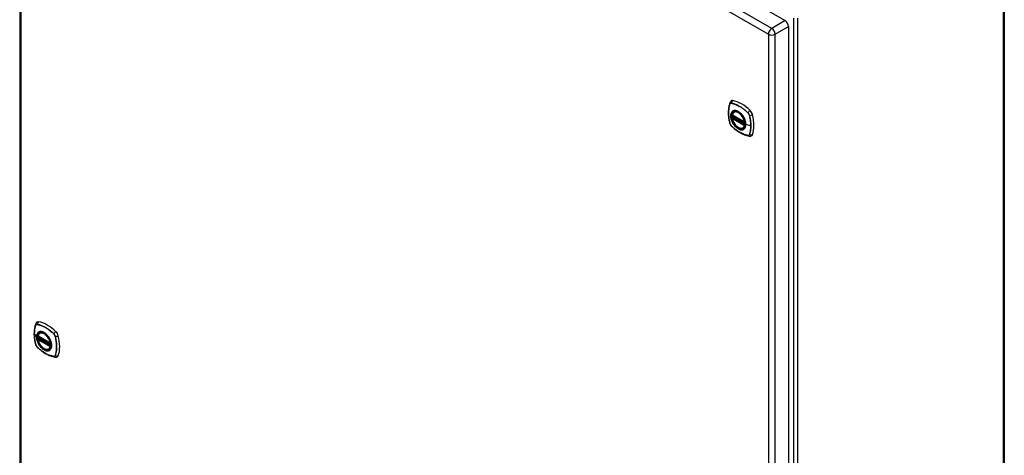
# Model space of a CAD drawing. Header units: inches. Extents: x 202 to 235.3, y 60.5 to 129.5.
# Tile 4 of 7: x 202 to 235.2, y 95 to 109.6. Entities that reach past the tile are written whole.
import ezdxf

# ---------------------------------------------------------------- set-up
doc = ezdxf.new("R2010")
doc.units = ezdxf.units.IN
doc.header["$MEASUREMENT"] = 0
doc.layers.add('Visible Edges(ANSI)', color=7, linetype='Continuous', lineweight=25)
doc.layers.add('Visible Tangent Edges(ANSI)', color=7, linetype='Continuous', lineweight=25)

msp = doc.modelspace()

# ---------------------------------------------------------------- linework, layer by layer
at = {"layer": 'Visible Edges(ANSI)'}
for p, q in [((202.656, 124.131), (227.827, 109.599)), ((202.044, 123.739), (202.044, 75.173)), ((235.21, 113.72), (235.21, 64.892)), ((227.94, 109.402), (227.94, 60.836)), ((226.103, 106.526), (226.113, 106.532)), ((226.046, 106.422), (226.46, 106.183)), ((226.046, 106.327), (226.06, 106.335)), ((226.066, 106.347), (226.065, 106.349)), ((226.071, 106.361), (226.112, 106.384)), ((226.416, 105.984), (226.426, 105.99)), ((202.662, 98.979), (203.076, 98.74)), ((202.662, 98.884), (202.676, 98.892)), ((202.682, 98.903), (202.681, 98.906)), ((202.687, 98.918), (202.728, 98.941)), ((202.719, 99.083), (202.729, 99.089)), ((203.032, 98.541), (203.042, 98.547))]:
    msp.add_line(p, q, dxfattribs=at)
at = {"layer": 'Visible Edges(ANSI)', "flags": 128}
for points in [[(225.966, 106.831), (225.954, 106.795), (225.943, 106.757), (225.935, 106.718), (225.928, 106.678), (225.922, 106.638), (225.918, 106.596), (225.916, 106.554), (225.915, 106.512), (225.916, 106.468), (225.918, 106.424), (225.922, 106.38), (225.927, 106.335), (225.934, 106.29), (225.942, 106.244), (225.952, 106.198), (225.963, 106.152)], [(226.009, 106.894), (226.001, 106.887), (225.994, 106.879), (225.982, 106.864), (225.973, 106.847), (225.966, 106.831)], [(226.041, 106.435), (226.045, 106.45), (226.05, 106.464), (226.056, 106.477), (226.064, 106.489), (226.072, 106.5), (226.081, 106.51), (226.091, 106.519), (226.103, 106.526)], [(225.963, 106.152), (225.967, 106.137), (225.972, 106.123), (225.978, 106.11), (225.985, 106.097), (225.993, 106.085), (226.001, 106.073), (226.011, 106.061), (226.021, 106.05)], [(226.416, 105.984), (226.404, 105.978), (226.392, 105.974), (226.379, 105.971), (226.366, 105.969), (226.352, 105.968), (226.338, 105.969), (226.324, 105.971), (226.31, 105.975), (226.295, 105.979), (226.281, 105.985), (226.266, 105.992), (226.251, 106), (226.237, 106.009), (226.222, 106.02), (226.208, 106.031), (226.194, 106.043), (226.18, 106.056), (226.166, 106.07), (226.153, 106.084), (226.141, 106.1), (226.128, 106.116), (226.117, 106.132), (226.106, 106.15), (226.096, 106.167), (226.086, 106.185), (226.077, 106.203), (226.069, 106.222), (226.061, 106.24), (226.055, 106.259), (226.049, 106.278), (226.044, 106.296), (226.04, 106.315)], [(226.06, 106.335), (226.063, 106.337), (226.065, 106.34), (226.066, 106.344), (226.066, 106.347)], [(226.355, 106.446), (226.374, 106.424), (226.392, 106.4), (226.408, 106.376), (226.424, 106.35), (226.438, 106.324), (226.451, 106.298), (226.463, 106.27), (226.473, 106.243)], [(226.021, 106.05), (226.056, 106.018), (226.091, 105.986), (226.126, 105.956), (226.162, 105.928), (226.198, 105.901), (226.235, 105.876), (226.272, 105.852), (226.309, 105.829), (226.347, 105.809), (226.384, 105.79), (226.422, 105.772), (226.46, 105.757), (226.498, 105.743), (226.536, 105.731), (226.573, 105.721), (226.611, 105.713)], [(226.611, 105.713), (226.629, 105.711), (226.647, 105.711), (226.667, 105.714), (226.677, 105.716), (226.687, 105.719)], [(202.582, 99.388), (202.57, 99.351), (202.559, 99.314), (202.551, 99.275), (202.544, 99.235), (202.538, 99.195), (202.534, 99.153), (202.532, 99.111), (202.531, 99.068), (202.532, 99.025), (202.534, 98.981), (202.538, 98.937), (202.543, 98.892), (202.55, 98.846), (202.558, 98.801), (202.568, 98.755), (202.579, 98.709)], [(202.625, 99.451), (202.617, 99.444), (202.61, 99.436), (202.598, 99.42), (202.589, 99.404), (202.582, 99.388)], [(203.032, 98.541), (203.02, 98.535), (203.008, 98.531), (202.995, 98.528), (202.982, 98.526), (202.968, 98.525), (202.954, 98.526), (202.94, 98.528), (202.926, 98.532), (202.911, 98.536), (202.897, 98.542), (202.882, 98.549), (202.867, 98.557), (202.853, 98.566), (202.838, 98.576), (202.824, 98.588), (202.81, 98.6), (202.796, 98.613), (202.782, 98.627), (202.769, 98.641), (202.757, 98.657), (202.744, 98.673), (202.733, 98.689), (202.722, 98.706), (202.711, 98.724), (202.702, 98.742), (202.693, 98.76), (202.685, 98.779), (202.677, 98.797), (202.671, 98.816), (202.665, 98.834), (202.66, 98.853), (202.656, 98.871)], [(202.657, 98.992), (202.661, 99.007), (202.666, 99.021), (202.672, 99.034), (202.68, 99.046), (202.688, 99.057), (202.697, 99.067), (202.707, 99.076), (202.719, 99.083)], [(202.676, 98.892), (202.679, 98.894), (202.681, 98.897), (202.682, 98.9), (202.682, 98.903)], [(202.971, 99.003), (202.99, 98.981), (203.008, 98.957), (203.024, 98.933), (203.04, 98.907), (203.054, 98.881), (203.067, 98.854), (203.079, 98.827), (203.089, 98.8)], [(202.579, 98.709), (202.583, 98.694), (202.588, 98.68), (202.594, 98.667), (202.601, 98.654), (202.609, 98.641), (202.617, 98.629), (202.627, 98.618), (202.637, 98.607)], [(202.637, 98.607), (202.672, 98.574), (202.707, 98.543), (202.742, 98.513), (202.778, 98.485), (202.814, 98.458), (202.851, 98.432), (202.888, 98.408), (202.925, 98.386), (202.963, 98.365), (203, 98.346), (203.038, 98.329), (203.076, 98.314), (203.114, 98.3), (203.152, 98.288), (203.189, 98.278), (203.227, 98.27)], [(203.227, 98.27), (203.245, 98.268), (203.263, 98.268), (203.283, 98.271), (203.293, 98.273), (203.303, 98.276)]]:
    msp.add_lwpolyline(points, dxfattribs=at)
at = {"layer": 'Visible Edges(ANSI)'}
for centre, start, end in [((226.052, 106.433), 166.5554, 240), ((226.052, 106.317), 120, 190.611), ((226.077, 106.351), 120, 187.8283), ((226.466, 106.194), 240, 282.6344), ((202.668, 98.99), 166.5554, 240), ((202.668, 98.874), 120, 190.611), ((202.693, 98.907), 120, 187.8283), ((203.082, 98.751), 240, 282.6344)]:
    msp.add_arc(centre, 0.0118, start, end, dxfattribs=at)
for centre, major_axis, start_param, end_param in [((227.827, 109.468), (0.08, -0.139), 0.785398, 2.356194), ((226.106, 106.746), (-0.089, 0.153), 5.825423, 6.381985), ((226.357, 105.749), (-0.64, 1.108), 5.170151, 5.825423), ((226.252, 106.251), (0.157, -0.273), 2.363977, 7.060801), ((226.608, 106.456), (0.089, -0.153), 1.113034, 2.028558), ((225.87, 106.593), (-0.64, 1.108), 3.599355, 4.254627), ((226.608, 105.877), (0.089, -0.153), 6.184386, 6.740947), ((202.722, 99.303), (-0.089, 0.153), 5.825423, 6.381985), ((202.973, 98.306), (-0.64, 1.108), 5.170151, 5.825423), ((202.868, 98.808), (0.157, -0.273), 2.363977, 7.060801), ((203.224, 99.013), (0.089, -0.153), 1.113034, 2.028558), ((202.486, 99.15), (-0.64, 1.108), 3.599355, 4.254627), ((203.224, 98.434), (0.089, -0.153), 6.184386, 6.740947)]:
    msp.add_ellipse(centre, major_axis=major_axis, ratio=0.57735, start_param=start_param, end_param=end_param, dxfattribs=at)
for centre, major_axis in [((226.248, 106.249), (-0.16, 0.277)), ((202.864, 98.806), (0.16, -0.277))]:
    msp.add_ellipse(centre, major_axis=major_axis, ratio=0.57735, dxfattribs=at)
at = {"layer": 'Visible Tangent Edges(ANSI)'}
for p, q in [((227.375, 109.338), (202.205, 123.87)), ((202.091, 123.673), (227.261, 109.141)), ((202.091, 75.107), (202.091, 123.673)), ((235.181, 64.851), (235.181, 113.68)), ((227.827, 109.599), (227.375, 109.338)), ((228.109, 109.678), (228.109, 60.85)), ((228.249, 60.85), (228.249, 109.678)), ((227.261, 109.141), (227.261, 60.575)), ((227.489, 109.141), (227.94, 109.402)), ((227.489, 60.575), (227.489, 109.141)), ((226.018, 106.816), (226.018, 106.816)), ((225.966, 106.786), (225.966, 106.787)), ((226.572, 106.496), (226.573, 106.496)), ((225.966, 106.146), (225.966, 106.146)), ((226.458, 106.189), (226.044, 106.428)), ((226.044, 106.312), (226.458, 106.073)), ((226.052, 106.326), (226.063, 106.333)), ((226.466, 106.087), (226.052, 106.326)), ((226.063, 106.333), (226.473, 106.096)), ((226.475, 106.113), (226.072, 106.346)), ((226.077, 106.36), (226.115, 106.382)), ((226.474, 106.131), (226.077, 106.36)), ((226.624, 106.406), (226.625, 106.406)), ((226.018, 106.056), (226.018, 106.056)), ((226.473, 106.091), (226.466, 106.087)), ((226.671, 106.059), (226.5, 106.103)), ((226.573, 105.736), (226.572, 105.736)), ((226.625, 105.766), (226.624, 105.766)), ((202.582, 99.343), (202.582, 99.343)), ((202.634, 99.373), (202.634, 99.373)), ((202.536, 99.05), (202.611, 98.951)), ((203.074, 98.746), (202.66, 98.985)), ((202.66, 98.869), (203.074, 98.63)), ((202.668, 98.883), (202.679, 98.89)), ((203.082, 98.644), (202.668, 98.883)), ((202.679, 98.89), (203.089, 98.653)), ((203.091, 98.67), (202.688, 98.903)), ((202.693, 98.917), (202.731, 98.939)), ((203.09, 98.688), (202.693, 98.917)), ((203.188, 99.053), (203.189, 99.053)), ((203.24, 98.963), (203.24, 98.963)), ((202.582, 98.703), (202.582, 98.703)), ((202.634, 98.613), (202.634, 98.613)), ((203.089, 98.648), (203.082, 98.644)), ((203.189, 98.293), (203.188, 98.293)), ((203.24, 98.323), (203.24, 98.322))]:
    msp.add_line(p, q, dxfattribs=at)
at = {"layer": 'Visible Tangent Edges(ANSI)', "flags": 128}
for points in [[(226.018, 106.819), (226.015, 106.819), (226.012, 106.82), (226.009, 106.82), (226.006, 106.82), (226.003, 106.82), (226.001, 106.819), (225.998, 106.819), (225.995, 106.818), (225.993, 106.818), (225.99, 106.817), (225.988, 106.816), (225.985, 106.814), (225.983, 106.813), (225.981, 106.811), (225.979, 106.81), (225.977, 106.808), (225.975, 106.806), (225.973, 106.804), (225.972, 106.802), (225.97, 106.799), (225.969, 106.797), (225.968, 106.794), (225.966, 106.791), (225.965, 106.788)], [(225.966, 106.787), (225.967, 106.789), (225.968, 106.792), (225.97, 106.795), (225.971, 106.797), (225.973, 106.799), (225.974, 106.802), (225.976, 106.804), (225.978, 106.805), (225.98, 106.807), (225.982, 106.809), (225.984, 106.81), (225.986, 106.812), (225.988, 106.813), (225.991, 106.814), (225.993, 106.815), (225.996, 106.816), (225.998, 106.816), (226.001, 106.817), (226.003, 106.817), (226.006, 106.817), (226.009, 106.817), (226.012, 106.817), (226.015, 106.817), (226.018, 106.816)], [(226.574, 106.498), (226.551, 106.519), (226.529, 106.54), (226.506, 106.56), (226.483, 106.579), (226.46, 106.598), (226.436, 106.617), (226.413, 106.634), (226.389, 106.651), (226.366, 106.667), (226.342, 106.683), (226.319, 106.697), (226.295, 106.711), (226.272, 106.724), (226.248, 106.737), (226.225, 106.749), (226.201, 106.76), (226.178, 106.77), (226.155, 106.779), (226.131, 106.788), (226.108, 106.796), (226.086, 106.803), (226.063, 106.809), (226.04, 106.814), (226.018, 106.819)], [(226.018, 106.816), (226.04, 106.812), (226.063, 106.807), (226.086, 106.801), (226.108, 106.794), (226.131, 106.786), (226.154, 106.777), (226.178, 106.768), (226.201, 106.758), (226.224, 106.747), (226.248, 106.735), (226.271, 106.723), (226.295, 106.71), (226.318, 106.696), (226.342, 106.681), (226.365, 106.666), (226.389, 106.65), (226.412, 106.633), (226.436, 106.615), (226.459, 106.597), (226.482, 106.578), (226.505, 106.558), (226.528, 106.538), (226.55, 106.518), (226.572, 106.496)], [(225.965, 106.788), (225.958, 106.767), (225.951, 106.744), (225.945, 106.721), (225.94, 106.698), (225.935, 106.674), (225.931, 106.649), (225.927, 106.624), (225.925, 106.599), (225.922, 106.573), (225.921, 106.547), (225.92, 106.52), (225.919, 106.493), (225.92, 106.466), (225.921, 106.438), (225.922, 106.41), (225.925, 106.382), (225.927, 106.353), (225.931, 106.324), (225.935, 106.295), (225.94, 106.266), (225.945, 106.236), (225.951, 106.206), (225.958, 106.176), (225.965, 106.146)], [(225.966, 106.146), (225.959, 106.176), (225.952, 106.206), (225.946, 106.236), (225.941, 106.265), (225.936, 106.294), (225.932, 106.324), (225.928, 106.352), (225.925, 106.381), (225.923, 106.409), (225.921, 106.437), (225.92, 106.465), (225.92, 106.492), (225.92, 106.519), (225.921, 106.546), (225.923, 106.572), (225.925, 106.598), (225.928, 106.623), (225.931, 106.648), (225.936, 106.673), (225.94, 106.696), (225.946, 106.72), (225.952, 106.743), (225.959, 106.765), (225.966, 106.786)], [(226.053, 106.546), (226.044, 106.538), (226.036, 106.529), (226.028, 106.519), (226.021, 106.509), (226.015, 106.497), (226.01, 106.484), (226.005, 106.471), (226.002, 106.457), (225.999, 106.442), (225.997, 106.427), (225.996, 106.411), (225.995, 106.394), (225.996, 106.377), (225.997, 106.36), (225.999, 106.342), (226.002, 106.324), (226.006, 106.305), (226.01, 106.287), (226.015, 106.268), (226.022, 106.249), (226.028, 106.23), (226.036, 106.212), (226.044, 106.193), (226.053, 106.175)], [(226.497, 106.105), (226.491, 106.047), (226.474, 105.998), (226.447, 105.961), (226.41, 105.937), (226.366, 105.927), (226.317, 105.933), (226.264, 105.952), (226.211, 105.986), (226.159, 106.031), (226.111, 106.087), (226.07, 106.149), (226.037, 106.217), (226.014, 106.286), (226.001, 106.353), (226, 106.416), (226.01, 106.47), (226.031, 106.515), (226.062, 106.547), (226.101, 106.566), (226.147, 106.57), (226.198, 106.559), (226.252, 106.534), (226.305, 106.496), (226.355, 106.446)], [(226.086, 106.566), (226.085, 106.565), (226.083, 106.564), (226.082, 106.564), (226.08, 106.563), (226.079, 106.562), (226.077, 106.562), (226.076, 106.561), (226.074, 106.56), (226.073, 106.56), (226.072, 106.559), (226.07, 106.558), (226.069, 106.557), (226.067, 106.556), (226.066, 106.556), (226.065, 106.555), (226.063, 106.554), (226.062, 106.553), (226.061, 106.552), (226.059, 106.551), (226.058, 106.55), (226.057, 106.549), (226.056, 106.548), (226.054, 106.547), (226.053, 106.546)], [(226.408, 106.38), (226.397, 106.397), (226.385, 106.413), (226.372, 106.429), (226.36, 106.444), (226.346, 106.459), (226.333, 106.473), (226.319, 106.486), (226.305, 106.499), (226.291, 106.51), (226.277, 106.521), (226.262, 106.531), (226.247, 106.54), (226.233, 106.548), (226.218, 106.555), (226.204, 106.561), (226.19, 106.565), (226.175, 106.569), (226.162, 106.572), (226.148, 106.574), (226.135, 106.574), (226.122, 106.574), (226.11, 106.572), (226.098, 106.569), (226.086, 106.566)], [(226.573, 106.496), (226.576, 106.493), (226.579, 106.49), (226.581, 106.487), (226.584, 106.484), (226.587, 106.48), (226.59, 106.477), (226.592, 106.473), (226.595, 106.47), (226.597, 106.466), (226.6, 106.462), (226.602, 106.459), (226.604, 106.455), (226.607, 106.451), (226.609, 106.447), (226.611, 106.443), (226.613, 106.439), (226.615, 106.435), (226.616, 106.431), (226.618, 106.427), (226.619, 106.423), (226.621, 106.419), (226.622, 106.415), (226.623, 106.411), (226.624, 106.406)], [(226.627, 106.407), (226.625, 106.411), (226.624, 106.415), (226.623, 106.419), (226.622, 106.423), (226.62, 106.427), (226.618, 106.431), (226.617, 106.436), (226.615, 106.44), (226.613, 106.444), (226.611, 106.448), (226.609, 106.452), (226.606, 106.456), (226.604, 106.46), (226.602, 106.464), (226.599, 106.467), (226.597, 106.471), (226.594, 106.475), (226.591, 106.478), (226.589, 106.482), (226.586, 106.485), (226.583, 106.488), (226.58, 106.492), (226.577, 106.495), (226.574, 106.498)], [(225.965, 106.146), (225.966, 106.142), (225.968, 106.138), (225.969, 106.134), (225.97, 106.13), (225.972, 106.126), (225.973, 106.122), (225.975, 106.117), (225.977, 106.113), (225.979, 106.109), (225.981, 106.105), (225.983, 106.101), (225.985, 106.097), (225.988, 106.093), (225.99, 106.089), (225.993, 106.086), (225.995, 106.082), (225.998, 106.078), (226.001, 106.075), (226.003, 106.071), (226.006, 106.068), (226.009, 106.065), (226.012, 106.061), (226.015, 106.058), (226.018, 106.055)], [(226.018, 106.056), (226.015, 106.059), (226.012, 106.062), (226.009, 106.065), (226.006, 106.069), (226.003, 106.072), (226.001, 106.075), (225.998, 106.079), (225.996, 106.083), (225.993, 106.086), (225.991, 106.09), (225.988, 106.094), (225.986, 106.098), (225.984, 106.101), (225.982, 106.105), (225.98, 106.109), (225.978, 106.113), (225.976, 106.117), (225.974, 106.121), (225.973, 106.125), (225.971, 106.13), (225.97, 106.134), (225.968, 106.138), (225.967, 106.142), (225.966, 106.146)], [(226.053, 106.175), (226.054, 106.172), (226.056, 106.17), (226.057, 106.167), (226.058, 106.165), (226.059, 106.162), (226.061, 106.16), (226.062, 106.158), (226.063, 106.155), (226.065, 106.153), (226.066, 106.15), (226.067, 106.148), (226.069, 106.145), (226.07, 106.143), (226.072, 106.141), (226.073, 106.138), (226.074, 106.136), (226.076, 106.133), (226.077, 106.131), (226.079, 106.129), (226.08, 106.126), (226.082, 106.124), (226.083, 106.122), (226.085, 106.119), (226.086, 106.117)], [(226.06, 106.335), (226.06, 106.335), (226.06, 106.335), (226.06, 106.335), (226.06, 106.335), (226.06, 106.335), (226.06, 106.335), (226.06, 106.335), (226.06, 106.335), (226.06, 106.335), (226.06, 106.335), (226.06, 106.335), (226.06, 106.335), (226.06, 106.335), (226.06, 106.335), (226.06, 106.335), (226.06, 106.335), (226.06, 106.335), (226.06, 106.335), (226.06, 106.335), (226.06, 106.335), (226.06, 106.335), (226.06, 106.335), (226.06, 106.335), (226.06, 106.335)], [(226.06, 106.335), (226.06, 106.335), (226.06, 106.335), (226.06, 106.335), (226.06, 106.335), (226.06, 106.335), (226.06, 106.335), (226.06, 106.335), (226.06, 106.335), (226.06, 106.334), (226.06, 106.334), (226.06, 106.334), (226.06, 106.334), (226.06, 106.334), (226.06, 106.334), (226.061, 106.334), (226.061, 106.334), (226.061, 106.334), (226.061, 106.334), (226.061, 106.334), (226.061, 106.334), (226.061, 106.334), (226.062, 106.334), (226.062, 106.334), (226.062, 106.334)], [(226.062, 106.334), (226.062, 106.334), (226.062, 106.334), (226.062, 106.334), (226.062, 106.334), (226.062, 106.334), (226.062, 106.333), (226.062, 106.333), (226.062, 106.333), (226.063, 106.333), (226.063, 106.333), (226.063, 106.333), (226.063, 106.333), (226.063, 106.333), (226.063, 106.333), (226.063, 106.333), (226.063, 106.333), (226.063, 106.333), (226.063, 106.333), (226.063, 106.333), (226.063, 106.333), (226.063, 106.333), (226.063, 106.333), (226.063, 106.333), (226.063, 106.333)], [(226.066, 106.348), (226.066, 106.348), (226.066, 106.348), (226.066, 106.348), (226.066, 106.348), (226.066, 106.348), (226.066, 106.348), (226.066, 106.348), (226.066, 106.348), (226.066, 106.348), (226.066, 106.347), (226.066, 106.347), (226.066, 106.347), (226.066, 106.347), (226.066, 106.347), (226.066, 106.347), (226.066, 106.347), (226.066, 106.347), (226.066, 106.347), (226.066, 106.347), (226.066, 106.347), (226.066, 106.347), (226.066, 106.347), (226.066, 106.347), (226.066, 106.347)], [(226.069, 106.347), (226.069, 106.347), (226.068, 106.347), (226.068, 106.348), (226.068, 106.348), (226.068, 106.348), (226.068, 106.348), (226.068, 106.348), (226.067, 106.348), (226.067, 106.348), (226.067, 106.348), (226.067, 106.348), (226.067, 106.348), (226.067, 106.348), (226.067, 106.348), (226.066, 106.348), (226.066, 106.348), (226.066, 106.348), (226.066, 106.348), (226.066, 106.348), (226.066, 106.348), (226.066, 106.348), (226.066, 106.348), (226.066, 106.348), (226.066, 106.348)], [(226.072, 106.346), (226.072, 106.346), (226.071, 106.346), (226.071, 106.346), (226.071, 106.346), (226.071, 106.346), (226.071, 106.346), (226.071, 106.346), (226.071, 106.346), (226.071, 106.346), (226.07, 106.346), (226.07, 106.347), (226.07, 106.347), (226.07, 106.347), (226.07, 106.347), (226.07, 106.347), (226.07, 106.347), (226.07, 106.347), (226.069, 106.347), (226.069, 106.347), (226.069, 106.347), (226.069, 106.347), (226.069, 106.347), (226.069, 106.347), (226.069, 106.347)], [(226.441, 106.322), (226.44, 106.325), (226.439, 106.327), (226.438, 106.329), (226.436, 106.332), (226.435, 106.334), (226.434, 106.337), (226.432, 106.339), (226.431, 106.342), (226.43, 106.344), (226.428, 106.347), (226.427, 106.349), (226.425, 106.351), (226.424, 106.354), (226.423, 106.356), (226.421, 106.359), (226.42, 106.361), (226.418, 106.363), (226.417, 106.366), (226.415, 106.368), (226.414, 106.37), (226.413, 106.373), (226.411, 106.375), (226.41, 106.377), (226.408, 106.38)], [(226.5, 106.103), (226.5, 106.111), (226.499, 106.12), (226.499, 106.129), (226.498, 106.137), (226.497, 106.146), (226.496, 106.155), (226.495, 106.164), (226.493, 106.173), (226.491, 106.183), (226.489, 106.192), (226.487, 106.201), (226.485, 106.21), (226.482, 106.22), (226.479, 106.229), (226.476, 106.238), (226.473, 106.248), (226.47, 106.257), (226.466, 106.266), (226.463, 106.276), (226.459, 106.285), (226.455, 106.294), (226.45, 106.304), (226.446, 106.313), (226.441, 106.322)], [(226.473, 106.243), (226.475, 106.237), (226.476, 106.231), (226.478, 106.225), (226.48, 106.219), (226.482, 106.213), (226.483, 106.207), (226.485, 106.201), (226.486, 106.196), (226.487, 106.19), (226.489, 106.184), (226.49, 106.178), (226.491, 106.172), (226.492, 106.166), (226.493, 106.161), (226.493, 106.155), (226.494, 106.149), (226.495, 106.143), (226.495, 106.138), (226.496, 106.132), (226.496, 106.127), (226.497, 106.121), (226.497, 106.116), (226.497, 106.11), (226.497, 106.105)], [(226.625, 106.406), (226.628, 106.391), (226.632, 106.376), (226.635, 106.361), (226.638, 106.346), (226.642, 106.331), (226.645, 106.317), (226.647, 106.302), (226.65, 106.287), (226.652, 106.272), (226.655, 106.258), (226.657, 106.243), (226.659, 106.229), (226.661, 106.214), (226.663, 106.2), (226.664, 106.185), (226.665, 106.171), (226.667, 106.157), (226.668, 106.143), (226.669, 106.128), (226.669, 106.114), (226.67, 106.101), (226.67, 106.087), (226.671, 106.073), (226.671, 106.059)], [(226.627, 105.765), (226.634, 105.786), (226.64, 105.809), (226.646, 105.831), (226.652, 105.855), (226.656, 105.879), (226.661, 105.903), (226.664, 105.928), (226.667, 105.954), (226.669, 105.98), (226.671, 106.006), (226.672, 106.033), (226.672, 106.06), (226.672, 106.087), (226.671, 106.115), (226.669, 106.143), (226.667, 106.171), (226.664, 106.2), (226.661, 106.229), (226.656, 106.258), (226.652, 106.287), (226.646, 106.317), (226.64, 106.347), (226.634, 106.377), (226.627, 106.407)], [(226.572, 105.736), (226.55, 105.74), (226.528, 105.746), (226.505, 105.752), (226.482, 105.759), (226.459, 105.766), (226.436, 105.775), (226.413, 105.784), (226.39, 105.794), (226.366, 105.805), (226.343, 105.817), (226.319, 105.829), (226.296, 105.842), (226.272, 105.856), (226.249, 105.871), (226.225, 105.886), (226.202, 105.903), (226.178, 105.919), (226.155, 105.937), (226.132, 105.955), (226.109, 105.974), (226.086, 105.994), (226.063, 106.014), (226.04, 106.035), (226.018, 106.056)], [(226.018, 106.055), (226.04, 106.034), (226.063, 106.013), (226.086, 105.993), (226.109, 105.973), (226.132, 105.955), (226.155, 105.936), (226.179, 105.919), (226.202, 105.902), (226.226, 105.886), (226.249, 105.87), (226.273, 105.856), (226.296, 105.842), (226.32, 105.828), (226.343, 105.816), (226.367, 105.804), (226.39, 105.793), (226.414, 105.783), (226.437, 105.774), (226.46, 105.765), (226.483, 105.757), (226.506, 105.75), (226.529, 105.744), (226.551, 105.739), (226.574, 105.734)], [(226.086, 106.117), (226.098, 106.1), (226.11, 106.084), (226.122, 106.068), (226.135, 106.053), (226.148, 106.038), (226.162, 106.024), (226.176, 106.011), (226.19, 105.998), (226.204, 105.987), (226.218, 105.976), (226.233, 105.966), (226.247, 105.957), (226.262, 105.949), (226.277, 105.942), (226.291, 105.936), (226.305, 105.932), (226.319, 105.928), (226.333, 105.925), (226.347, 105.923), (226.36, 105.923), (226.373, 105.923), (226.385, 105.925), (226.397, 105.928), (226.408, 105.931)], [(226.408, 105.931), (226.41, 105.932), (226.411, 105.932), (226.413, 105.933), (226.414, 105.934), (226.415, 105.934), (226.417, 105.935), (226.418, 105.936), (226.42, 105.936), (226.421, 105.937), (226.423, 105.938), (226.424, 105.939), (226.425, 105.94), (226.427, 105.94), (226.428, 105.941), (226.43, 105.942), (226.431, 105.943), (226.432, 105.944), (226.434, 105.945), (226.435, 105.946), (226.436, 105.947), (226.438, 105.947), (226.439, 105.948), (226.44, 105.949), (226.441, 105.95)], [(226.441, 105.95), (226.446, 105.954), (226.45, 105.959), (226.455, 105.963), (226.459, 105.968), (226.463, 105.972), (226.466, 105.978), (226.47, 105.983), (226.473, 105.988), (226.476, 105.994), (226.479, 106), (226.482, 106.006), (226.485, 106.013), (226.487, 106.019), (226.489, 106.026), (226.491, 106.033), (226.493, 106.04), (226.495, 106.047), (226.496, 106.055), (226.497, 106.063), (226.498, 106.07), (226.499, 106.078), (226.499, 106.086), (226.5, 106.095), (226.5, 106.103)], [(226.671, 106.059), (226.671, 106.046), (226.67, 106.033), (226.67, 106.019), (226.669, 106.006), (226.669, 105.993), (226.668, 105.98), (226.667, 105.967), (226.665, 105.954), (226.664, 105.941), (226.663, 105.929), (226.661, 105.916), (226.659, 105.904), (226.657, 105.892), (226.655, 105.88), (226.652, 105.868), (226.65, 105.856), (226.647, 105.844), (226.645, 105.832), (226.642, 105.821), (226.638, 105.81), (226.635, 105.798), (226.632, 105.787), (226.628, 105.777), (226.625, 105.766)], [(226.624, 105.766), (226.623, 105.763), (226.622, 105.76), (226.621, 105.758), (226.619, 105.755), (226.618, 105.753), (226.616, 105.751), (226.615, 105.749), (226.613, 105.747), (226.611, 105.745), (226.609, 105.743), (226.607, 105.742), (226.604, 105.74), (226.602, 105.739), (226.6, 105.738), (226.597, 105.737), (226.595, 105.736), (226.592, 105.736), (226.59, 105.735), (226.587, 105.735), (226.584, 105.735), (226.581, 105.735), (226.579, 105.735), (226.576, 105.735), (226.573, 105.736)], [(226.574, 105.734), (226.577, 105.734), (226.58, 105.733), (226.583, 105.733), (226.586, 105.733), (226.589, 105.733), (226.591, 105.734), (226.594, 105.734), (226.597, 105.735), (226.599, 105.735), (226.602, 105.736), (226.604, 105.738), (226.606, 105.739), (226.609, 105.74), (226.611, 105.742), (226.613, 105.743), (226.615, 105.745), (226.617, 105.747), (226.618, 105.749), (226.62, 105.752), (226.622, 105.754), (226.623, 105.756), (226.624, 105.759), (226.625, 105.762), (226.627, 105.765)], [(202.581, 99.345), (202.574, 99.323), (202.567, 99.301), (202.561, 99.278), (202.556, 99.255), (202.551, 99.231), (202.547, 99.206), (202.543, 99.181), (202.541, 99.156), (202.538, 99.13), (202.537, 99.104), (202.536, 99.077), (202.535, 99.05), (202.536, 99.023), (202.537, 98.995), (202.538, 98.967), (202.541, 98.939), (202.543, 98.91), (202.547, 98.881), (202.551, 98.852), (202.556, 98.822), (202.561, 98.793), (202.567, 98.763), (202.574, 98.733), (202.581, 98.703)], [(202.536, 99.05), (202.536, 99.063), (202.536, 99.077), (202.537, 99.09), (202.537, 99.103), (202.538, 99.116), (202.539, 99.129), (202.54, 99.142), (202.541, 99.155), (202.542, 99.168), (202.544, 99.18), (202.546, 99.193), (202.548, 99.205), (202.55, 99.217), (202.552, 99.23), (202.554, 99.242), (202.557, 99.253), (202.559, 99.265), (202.562, 99.277), (202.565, 99.288), (202.568, 99.299), (202.571, 99.311), (202.575, 99.322), (202.578, 99.332), (202.582, 99.343)], [(202.634, 99.376), (202.631, 99.376), (202.628, 99.376), (202.625, 99.377), (202.622, 99.377), (202.619, 99.377), (202.617, 99.376), (202.614, 99.376), (202.611, 99.375), (202.609, 99.374), (202.606, 99.373), (202.604, 99.372), (202.601, 99.371), (202.599, 99.37), (202.597, 99.368), (202.595, 99.367), (202.593, 99.365), (202.591, 99.363), (202.589, 99.361), (202.588, 99.358), (202.586, 99.356), (202.585, 99.353), (202.584, 99.351), (202.582, 99.348), (202.581, 99.345)], [(202.582, 99.343), (202.583, 99.346), (202.584, 99.349), (202.586, 99.351), (202.587, 99.354), (202.589, 99.356), (202.59, 99.358), (202.592, 99.36), (202.594, 99.362), (202.596, 99.364), (202.598, 99.366), (202.6, 99.367), (202.602, 99.369), (202.604, 99.37), (202.607, 99.371), (202.609, 99.372), (202.611, 99.373), (202.614, 99.373), (202.617, 99.374), (202.619, 99.374), (202.622, 99.374), (202.625, 99.374), (202.628, 99.374), (202.631, 99.374), (202.634, 99.373)], [(203.19, 99.055), (203.167, 99.076), (203.145, 99.097), (203.122, 99.117), (203.099, 99.136), (203.076, 99.155), (203.052, 99.173), (203.029, 99.191), (203.005, 99.208), (202.982, 99.224), (202.958, 99.239), (202.935, 99.254), (202.911, 99.268), (202.888, 99.281), (202.864, 99.294), (202.841, 99.305), (202.817, 99.316), (202.794, 99.327), (202.771, 99.336), (202.747, 99.345), (202.724, 99.352), (202.702, 99.359), (202.679, 99.366), (202.656, 99.371), (202.634, 99.376)], [(202.634, 99.373), (202.656, 99.369), (202.679, 99.363), (202.702, 99.357), (202.724, 99.35), (202.747, 99.343), (202.77, 99.334), (202.794, 99.325), (202.817, 99.315), (202.84, 99.304), (202.864, 99.292), (202.887, 99.28), (202.911, 99.267), (202.934, 99.253), (202.958, 99.238), (202.981, 99.223), (203.005, 99.206), (203.028, 99.19), (203.051, 99.172), (203.075, 99.154), (203.098, 99.135), (203.121, 99.115), (203.144, 99.095), (203.166, 99.074), (203.188, 99.053)], [(202.582, 98.703), (202.578, 98.718), (202.575, 98.733), (202.571, 98.748), (202.568, 98.763), (202.565, 98.778), (202.562, 98.792), (202.559, 98.807), (202.557, 98.822), (202.554, 98.837), (202.552, 98.851), (202.55, 98.866), (202.548, 98.881), (202.546, 98.895), (202.544, 98.91), (202.542, 98.924), (202.541, 98.938), (202.54, 98.952), (202.539, 98.967), (202.538, 98.981), (202.537, 98.995), (202.537, 99.009), (202.536, 99.022), (202.536, 99.036), (202.536, 99.05)], [(202.669, 99.103), (202.664, 99.099), (202.66, 99.095), (202.656, 99.091), (202.652, 99.086), (202.648, 99.081), (202.644, 99.076), (202.641, 99.071), (202.637, 99.065), (202.634, 99.06), (202.631, 99.054), (202.629, 99.047), (202.626, 99.041), (202.624, 99.035), (202.621, 99.028), (202.62, 99.021), (202.618, 99.014), (202.616, 99.006), (202.615, 98.999), (202.614, 98.991), (202.613, 98.984), (202.612, 98.976), (202.611, 98.968), (202.611, 98.959), (202.611, 98.951)], [(202.611, 98.951), (202.611, 98.943), (202.611, 98.934), (202.612, 98.925), (202.613, 98.917), (202.614, 98.908), (202.615, 98.899), (202.616, 98.89), (202.618, 98.88), (202.62, 98.871), (202.621, 98.862), (202.624, 98.853), (202.626, 98.844), (202.629, 98.834), (202.631, 98.825), (202.634, 98.815), (202.637, 98.806), (202.641, 98.797), (202.644, 98.787), (202.648, 98.778), (202.652, 98.768), (202.656, 98.759), (202.66, 98.75), (202.664, 98.741), (202.669, 98.732)], [(202.615, 98.949), (202.616, 98.973), (202.618, 98.995), (202.623, 99.017), (202.629, 99.036), (202.636, 99.054), (202.646, 99.07), (202.657, 99.085), (202.669, 99.097), (202.682, 99.108), (202.697, 99.116), (202.714, 99.122), (202.731, 99.126), (202.749, 99.127), (202.768, 99.126), (202.788, 99.123), (202.808, 99.118), (202.828, 99.111), (202.849, 99.101), (202.87, 99.089), (202.891, 99.076), (202.912, 99.06), (202.932, 99.043), (202.952, 99.024), (202.971, 99.003)], [(203.089, 98.8), (203.102, 98.752), (203.11, 98.705), (203.113, 98.661), (203.11, 98.62), (203.102, 98.583), (203.088, 98.55), (203.069, 98.524), (203.046, 98.504), (203.019, 98.491), (202.988, 98.484), (202.954, 98.485), (202.919, 98.493), (202.882, 98.508), (202.845, 98.53), (202.808, 98.558), (202.772, 98.591), (202.739, 98.629), (202.708, 98.671), (202.681, 98.716), (202.658, 98.763), (202.639, 98.811), (202.626, 98.858), (202.618, 98.905), (202.615, 98.949)], [(202.702, 99.122), (202.701, 99.122), (202.699, 99.121), (202.698, 99.121), (202.696, 99.12), (202.695, 99.119), (202.693, 99.119), (202.692, 99.118), (202.69, 99.117), (202.689, 99.116), (202.688, 99.116), (202.686, 99.115), (202.685, 99.114), (202.683, 99.113), (202.682, 99.112), (202.681, 99.112), (202.679, 99.111), (202.678, 99.11), (202.677, 99.109), (202.675, 99.108), (202.674, 99.107), (202.673, 99.106), (202.672, 99.105), (202.67, 99.104), (202.669, 99.103)], [(202.676, 98.892), (202.676, 98.892), (202.676, 98.892), (202.676, 98.892), (202.676, 98.892), (202.676, 98.892), (202.676, 98.892), (202.676, 98.892), (202.676, 98.892), (202.676, 98.892), (202.676, 98.892), (202.676, 98.892), (202.676, 98.892), (202.676, 98.892), (202.676, 98.892), (202.676, 98.892), (202.676, 98.892), (202.676, 98.892), (202.676, 98.892), (202.676, 98.892), (202.676, 98.892), (202.676, 98.892), (202.676, 98.892), (202.676, 98.892), (202.676, 98.892)], [(202.676, 98.892), (202.676, 98.892), (202.676, 98.892), (202.676, 98.892), (202.676, 98.892), (202.676, 98.891), (202.676, 98.891), (202.676, 98.891), (202.676, 98.891), (202.676, 98.891), (202.676, 98.891), (202.676, 98.891), (202.676, 98.891), (202.676, 98.891), (202.676, 98.891), (202.676, 98.891), (202.677, 98.891), (202.677, 98.891), (202.677, 98.891), (202.677, 98.891), (202.677, 98.891), (202.677, 98.891), (202.678, 98.891), (202.678, 98.891), (202.678, 98.89)], [(202.678, 98.89), (202.678, 98.89), (202.678, 98.89), (202.678, 98.89), (202.678, 98.89), (202.678, 98.89), (202.678, 98.89), (202.678, 98.89), (202.678, 98.89), (202.678, 98.89), (202.679, 98.89), (202.679, 98.89), (202.679, 98.89), (202.679, 98.89), (202.679, 98.89), (202.679, 98.89), (202.679, 98.89), (202.679, 98.89), (202.679, 98.89), (202.679, 98.89), (202.679, 98.89), (202.679, 98.89), (202.679, 98.89), (202.679, 98.89), (202.679, 98.89)], [(202.682, 98.905), (202.682, 98.905), (202.682, 98.905), (202.682, 98.905), (202.682, 98.905), (202.682, 98.905), (202.682, 98.904), (202.682, 98.904), (202.682, 98.904), (202.682, 98.904), (202.682, 98.904), (202.682, 98.904), (202.682, 98.904), (202.682, 98.904), (202.682, 98.904), (202.682, 98.904), (202.682, 98.904), (202.682, 98.904), (202.682, 98.904), (202.682, 98.904), (202.682, 98.904), (202.682, 98.904), (202.682, 98.904), (202.682, 98.903), (202.682, 98.903)], [(202.685, 98.904), (202.685, 98.904), (202.684, 98.904), (202.684, 98.904), (202.684, 98.904), (202.684, 98.904), (202.684, 98.904), (202.683, 98.905), (202.683, 98.905), (202.683, 98.905), (202.683, 98.905), (202.683, 98.905), (202.683, 98.905), (202.683, 98.905), (202.683, 98.905), (202.682, 98.905), (202.682, 98.905), (202.682, 98.905), (202.682, 98.905), (202.682, 98.905), (202.682, 98.905), (202.682, 98.905), (202.682, 98.905), (202.682, 98.905), (202.682, 98.905)], [(202.688, 98.903), (202.688, 98.903), (202.687, 98.903), (202.687, 98.903), (202.687, 98.903), (202.687, 98.903), (202.687, 98.903), (202.687, 98.903), (202.687, 98.903), (202.687, 98.903), (202.686, 98.903), (202.686, 98.903), (202.686, 98.903), (202.686, 98.903), (202.686, 98.904), (202.686, 98.904), (202.686, 98.904), (202.686, 98.904), (202.685, 98.904), (202.685, 98.904), (202.685, 98.904), (202.685, 98.904), (202.685, 98.904), (202.685, 98.904), (202.685, 98.904)], [(203.024, 98.937), (203.013, 98.953), (203.001, 98.97), (202.988, 98.986), (202.976, 99.001), (202.962, 99.016), (202.949, 99.03), (202.935, 99.043), (202.921, 99.056), (202.907, 99.067), (202.893, 99.078), (202.878, 99.088), (202.863, 99.097), (202.849, 99.105), (202.834, 99.112), (202.82, 99.117), (202.806, 99.122), (202.792, 99.126), (202.778, 99.129), (202.764, 99.13), (202.751, 99.131), (202.738, 99.13), (202.726, 99.129), (202.714, 99.126), (202.702, 99.122)], [(203.057, 98.879), (203.056, 98.881), (203.055, 98.884), (203.054, 98.886), (203.052, 98.889), (203.051, 98.891), (203.05, 98.894), (203.048, 98.896), (203.047, 98.898), (203.046, 98.901), (203.044, 98.903), (203.043, 98.906), (203.041, 98.908), (203.04, 98.911), (203.039, 98.913), (203.037, 98.915), (203.036, 98.918), (203.034, 98.92), (203.033, 98.922), (203.031, 98.925), (203.03, 98.927), (203.029, 98.93), (203.027, 98.932), (203.026, 98.934), (203.024, 98.937)], [(203.057, 98.507), (203.066, 98.515), (203.075, 98.524), (203.082, 98.534), (203.089, 98.545), (203.095, 98.557), (203.101, 98.569), (203.105, 98.583), (203.109, 98.597), (203.112, 98.612), (203.114, 98.627), (203.115, 98.643), (203.116, 98.66), (203.115, 98.677), (203.114, 98.694), (203.112, 98.712), (203.109, 98.73), (203.105, 98.749), (203.101, 98.767), (203.095, 98.786), (203.089, 98.805), (203.082, 98.823), (203.075, 98.842), (203.066, 98.861), (203.057, 98.879)], [(203.189, 99.053), (203.192, 99.05), (203.195, 99.047), (203.197, 99.044), (203.2, 99.04), (203.203, 99.037), (203.206, 99.034), (203.208, 99.03), (203.211, 99.026), (203.213, 99.023), (203.216, 99.019), (203.218, 99.015), (203.22, 99.011), (203.223, 99.008), (203.225, 99.004), (203.227, 99), (203.229, 98.996), (203.23, 98.992), (203.232, 98.988), (203.234, 98.984), (203.235, 98.98), (203.237, 98.975), (203.238, 98.971), (203.239, 98.967), (203.24, 98.963)], [(203.242, 98.963), (203.241, 98.968), (203.24, 98.972), (203.239, 98.976), (203.238, 98.98), (203.236, 98.984), (203.234, 98.988), (203.233, 98.992), (203.231, 98.997), (203.229, 99.001), (203.227, 99.005), (203.225, 99.009), (203.222, 99.013), (203.22, 99.017), (203.218, 99.02), (203.215, 99.024), (203.213, 99.028), (203.21, 99.032), (203.207, 99.035), (203.205, 99.039), (203.202, 99.042), (203.199, 99.045), (203.196, 99.049), (203.193, 99.052), (203.19, 99.055)], [(203.24, 98.963), (203.248, 98.933), (203.254, 98.903), (203.26, 98.873), (203.266, 98.844), (203.271, 98.815), (203.275, 98.786), (203.278, 98.757), (203.281, 98.728), (203.284, 98.7), (203.285, 98.672), (203.286, 98.644), (203.287, 98.617), (203.286, 98.59), (203.285, 98.563), (203.284, 98.537), (203.281, 98.511), (203.279, 98.486), (203.275, 98.461), (203.271, 98.437), (203.266, 98.413), (203.261, 98.389), (203.254, 98.367), (203.248, 98.344), (203.24, 98.323)], [(203.242, 98.321), (203.25, 98.343), (203.256, 98.365), (203.262, 98.388), (203.268, 98.412), (203.272, 98.436), (203.277, 98.46), (203.28, 98.485), (203.283, 98.511), (203.285, 98.537), (203.287, 98.563), (203.288, 98.59), (203.288, 98.617), (203.288, 98.644), (203.287, 98.672), (203.285, 98.7), (203.283, 98.728), (203.28, 98.757), (203.277, 98.786), (203.272, 98.815), (203.268, 98.844), (203.262, 98.874), (203.256, 98.903), (203.25, 98.933), (203.242, 98.963)], [(202.581, 98.703), (202.582, 98.699), (202.584, 98.695), (202.585, 98.691), (202.586, 98.687), (202.588, 98.683), (202.589, 98.678), (202.591, 98.674), (202.593, 98.67), (202.595, 98.666), (202.597, 98.662), (202.599, 98.658), (202.601, 98.654), (202.604, 98.65), (202.606, 98.646), (202.609, 98.643), (202.611, 98.639), (202.614, 98.635), (202.617, 98.632), (202.619, 98.628), (202.622, 98.625), (202.625, 98.621), (202.628, 98.618), (202.631, 98.615), (202.634, 98.612)], [(202.634, 98.613), (202.631, 98.616), (202.628, 98.619), (202.625, 98.622), (202.622, 98.626), (202.619, 98.629), (202.617, 98.632), (202.614, 98.636), (202.611, 98.639), (202.609, 98.643), (202.607, 98.647), (202.604, 98.651), (202.602, 98.654), (202.6, 98.658), (202.598, 98.662), (202.596, 98.666), (202.594, 98.67), (202.592, 98.674), (202.59, 98.678), (202.589, 98.682), (202.587, 98.686), (202.586, 98.69), (202.584, 98.694), (202.583, 98.699), (202.582, 98.703)], [(203.188, 98.293), (203.166, 98.297), (203.144, 98.302), (203.121, 98.309), (203.098, 98.315), (203.075, 98.323), (203.052, 98.332), (203.029, 98.341), (203.006, 98.351), (202.982, 98.362), (202.959, 98.374), (202.935, 98.386), (202.912, 98.399), (202.888, 98.413), (202.865, 98.428), (202.841, 98.443), (202.818, 98.459), (202.794, 98.476), (202.771, 98.494), (202.748, 98.512), (202.725, 98.531), (202.702, 98.551), (202.679, 98.571), (202.656, 98.591), (202.634, 98.613)], [(202.634, 98.612), (202.656, 98.591), (202.679, 98.57), (202.702, 98.55), (202.725, 98.53), (202.748, 98.511), (202.771, 98.493), (202.795, 98.476), (202.818, 98.459), (202.842, 98.443), (202.865, 98.427), (202.889, 98.412), (202.912, 98.398), (202.936, 98.385), (202.959, 98.373), (202.983, 98.361), (203.006, 98.35), (203.03, 98.34), (203.053, 98.331), (203.076, 98.322), (203.099, 98.314), (203.122, 98.307), (203.145, 98.301), (203.167, 98.296), (203.19, 98.291)], [(202.669, 98.732), (202.67, 98.729), (202.672, 98.727), (202.673, 98.724), (202.674, 98.722), (202.675, 98.719), (202.677, 98.717), (202.678, 98.714), (202.679, 98.712), (202.681, 98.709), (202.682, 98.707), (202.683, 98.705), (202.685, 98.702), (202.686, 98.7), (202.688, 98.697), (202.689, 98.695), (202.69, 98.693), (202.692, 98.69), (202.693, 98.688), (202.695, 98.686), (202.696, 98.683), (202.698, 98.681), (202.699, 98.679), (202.701, 98.676), (202.702, 98.674)], [(202.702, 98.674), (202.714, 98.657), (202.726, 98.641), (202.738, 98.625), (202.751, 98.609), (202.764, 98.595), (202.778, 98.581), (202.792, 98.567), (202.806, 98.555), (202.82, 98.543), (202.834, 98.533), (202.849, 98.523), (202.863, 98.514), (202.878, 98.506), (202.893, 98.499), (202.907, 98.493), (202.921, 98.488), (202.935, 98.485), (202.949, 98.482), (202.963, 98.48), (202.976, 98.48), (202.989, 98.48), (203.001, 98.482), (203.013, 98.484), (203.024, 98.488)], [(203.024, 98.488), (203.026, 98.489), (203.027, 98.489), (203.029, 98.49), (203.03, 98.491), (203.031, 98.491), (203.033, 98.492), (203.034, 98.493), (203.036, 98.493), (203.037, 98.494), (203.039, 98.495), (203.04, 98.496), (203.041, 98.496), (203.043, 98.497), (203.044, 98.498), (203.046, 98.499), (203.047, 98.5), (203.048, 98.501), (203.05, 98.501), (203.051, 98.502), (203.052, 98.503), (203.054, 98.504), (203.055, 98.505), (203.056, 98.506), (203.057, 98.507)], [(203.24, 98.322), (203.239, 98.32), (203.238, 98.317), (203.237, 98.314), (203.235, 98.312), (203.234, 98.31), (203.232, 98.308), (203.23, 98.305), (203.229, 98.304), (203.227, 98.302), (203.225, 98.3), (203.223, 98.299), (203.22, 98.297), (203.218, 98.296), (203.216, 98.295), (203.213, 98.294), (203.211, 98.293), (203.208, 98.293), (203.206, 98.292), (203.203, 98.292), (203.2, 98.292), (203.197, 98.292), (203.195, 98.292), (203.192, 98.292), (203.189, 98.293)], [(203.19, 98.291), (203.193, 98.291), (203.196, 98.29), (203.199, 98.29), (203.202, 98.29), (203.205, 98.29), (203.207, 98.29), (203.21, 98.291), (203.213, 98.292), (203.215, 98.292), (203.218, 98.293), (203.22, 98.294), (203.222, 98.296), (203.225, 98.297), (203.227, 98.298), (203.229, 98.3), (203.231, 98.302), (203.233, 98.304), (203.234, 98.306), (203.236, 98.308), (203.238, 98.311), (203.239, 98.313), (203.24, 98.316), (203.241, 98.319), (203.242, 98.321)]]:
    msp.add_lwpolyline(points, dxfattribs=at)
at = {"layer": 'Visible Tangent Edges(ANSI)'}
for centre, major_axis, ratio, start_param, end_param in [((227.375, 109.207), (0.081, 0.139), 0.57735, 0.785398, 2.356194), ((227.375, 109.207), (-0.161, 0), 0.57735, 0.785398, 2.356194), ((227.375, 109.207), (-0.081, 0.139), 0.57735, 3.926991, 5.497787), ((226.077, 106.792), (-0.111, 0.039), 0.732433, 0, 0.489359), ((226.104, 106.807), (-0.021, -0.116), 0.732433, 3.838794, 4.748151), ((226.025, 106.818), (0.00187, 0.00966), 0.73228, 1.612785, 1.853431), ((225.975, 106.789), (0.00929, -0.00325), 0.728939, 3.628045, 3.868691), ((226.251, 106.251), (-0.173, 0.3), 0.57735, 5.055237, 10.652726), ((226.251, 106.25), (-0.151, 0.261), 0.57735, 4.164956, 6.830618), ((226.259, 106.255), (-0.156, 0.271), 0.57735, 6.166197, 6.283185), ((226.579, 106.498), (-0.00681, -0.0071), 0.362844, 5.090715, 5.331361), ((226.633, 106.502), (-0.0822, -0.0848), 0.360844, 4.183447, 5.092804), ((226.077, 106.181), (-0.115, -0.029), 0.360844, 0, 0.144706), ((225.975, 106.149), (-0.00955, -0.00239), 0.366185, 0.145032, 0.385678), ((226.052, 106.433), (-0.0115, 0.0027), 0.697177, 0, 0.936254), ((226.052, 106.317), (-0.0116, -0.0022), 0.424984, 0, 0.691657), ((226.052, 106.433), (-0.0059, -0.0102), 0.57735, 5.497787, 6.283185), ((226.052, 106.317), (-0.0059, -0.0102), 0.57735, 3.926991, 5.497787), ((226.251, 106.25), (0.151, -0.261), 0.57735, 4.164956, 6.830618), ((226.052, 106.317), (-0.0059, 0.0102), 0.57735, 5.497787, 6.283185), ((226.054, 106.345), (0.0018, -0.0117), 0.983841, 0.332621, 1.648576), ((226.06, 106.344), (0.0039, 0.0112), 0.653911, 3.808835, 5.235416), ((226.063, 106.343), (0.0059, 0.0102), 0.57735, 3.926991, 5.335914), ((226.077, 106.351), (-0.0117, -0.0016), 0.470841, 0, 0.203742), ((226.077, 106.351), (-0.0059, -0.0102), 0.57735, 3.926991, 5.351326), ((226.077, 106.351), (-0.0059, 0.0102), 0.57735, 5.497787, 6.283185), ((226.466, 106.194), (-0.0059, -0.0102), 0.57735, 5.497787, 6.283185), ((226.466, 106.194), (-0.0116, -0.0022), 0.424984, 0.691657, 1.603666), ((226.629, 106.411), (-0.00956, -0.00235), 0.362844, 0.951824, 1.19247), ((226.659, 106.456), (-0.115, -0.029), 0.360844, 1.190381, 2.099738), ((226.025, 106.062), (-0.00685, -0.00707), 0.366185, 5.897507, 6.138153), ((226.104, 106.135), (-0.0822, -0.0848), 0.360844, 6.13848, 6.283185), ((226.259, 106.255), (0.156, -0.271), 0.57735, 0, 0.116988), ((226.466, 106.078), (0.0059, 0.0102), 0.57735, 0.785398, 2.356194), ((226.466, 106.078), (0.0115, -0.0027), 0.697177, 4.077847, 5.160757), ((226.466, 106.078), (0.0059, -0.0102), 0.57735, 1.624298, 2.356194), ((226.502, 106.105), (-0.00492, 0), 0.57735, 0.141897, 1.156289), ((226.579, 105.742), (0.00183, 0.00967), 0.728939, 2.414494, 2.65514), ((226.633, 105.829), (-0.021, -0.116), 0.732433, 5.793826, 6.283185), ((226.629, 105.771), (-0.0093, 0.00321), 0.73228, 1.288161, 1.528808), ((226.659, 105.845), (-0.111, 0.039), 0.732433, 1.535035, 2.444392), ((202.693, 99.349), (-0.111, 0.039), 0.732433, 0, 0.489359), ((202.591, 99.345), (0.00929, -0.00325), 0.728939, 3.628045, 3.868691), ((202.72, 99.364), (-0.021, -0.116), 0.732433, 3.838794, 4.748151), ((202.641, 99.375), (-0.00187, -0.00966), 0.73228, 4.754378, 4.995024), ((202.867, 98.807), (-0.173, 0.3), 0.57735, 5.055237, 10.652726), ((202.616, 98.952), (0.00492, 0), 0.57735, 3.5561, 4.570492), ((202.668, 98.99), (-0.0115, 0.0027), 0.697177, 0, 0.936254), ((202.668, 98.874), (-0.0116, -0.0022), 0.424984, 0, 0.691657), ((202.867, 98.807), (-0.151, 0.261), 0.57735, 4.164956, 6.830618), ((202.668, 98.99), (-0.0059, -0.0102), 0.57735, 5.497787, 6.283185), ((202.668, 98.874), (-0.0059, -0.0102), 0.57735, 3.926991, 5.497787), ((202.867, 98.807), (0.151, -0.261), 0.57735, 4.164956, 6.830618), ((202.668, 98.874), (-0.0059, 0.0102), 0.57735, 5.497787, 6.283185), ((202.67, 98.902), (0.0018, -0.0117), 0.983841, 0.332621, 1.648576), ((202.676, 98.901), (0.0039, 0.0112), 0.653911, 3.808835, 5.235416), ((202.679, 98.899), (0.0059, 0.0102), 0.57735, 3.926991, 5.335914), ((202.693, 98.907), (-0.0117, -0.0016), 0.470841, 0, 0.203742), ((202.693, 98.907), (-0.0059, -0.0102), 0.57735, 3.926991, 5.351326), ((202.693, 98.907), (-0.0059, 0.0102), 0.57735, 5.497787, 6.283185), ((202.875, 98.812), (-0.156, 0.271), 0.57735, 6.166197, 6.283185), ((203.195, 99.055), (-0.00681, -0.0071), 0.362844, 5.090715, 5.331361), ((203.249, 99.059), (-0.0822, -0.0848), 0.360844, 4.183447, 5.092804), ((203.245, 98.967), (-0.00956, -0.00235), 0.362844, 0.951824, 1.19247), ((203.275, 99.012), (-0.115, -0.029), 0.360844, 1.190381, 2.099738), ((202.693, 98.738), (-0.115, -0.029), 0.360844, 0, 0.144706), ((202.591, 98.706), (-0.00955, -0.00239), 0.366185, 0.145032, 0.385678), ((202.641, 98.619), (-0.00685, -0.00707), 0.366185, 5.897507, 6.138153), ((202.72, 98.692), (-0.0822, -0.0848), 0.360844, 6.13848, 6.283185), ((202.875, 98.812), (0.156, -0.271), 0.57735, 0, 0.116988), ((203.082, 98.751), (-0.0059, -0.0102), 0.57735, 5.497787, 6.283185), ((203.082, 98.751), (-0.0116, -0.0022), 0.424984, 0.691657, 1.603666), ((203.082, 98.635), (0.0059, 0.0102), 0.57735, 0.785398, 2.356194), ((203.082, 98.635), (0.0115, -0.0027), 0.697177, 4.077847, 5.160757), ((203.082, 98.635), (0.0059, -0.0102), 0.57735, 1.624298, 2.356194), ((203.195, 98.299), (-0.00183, -0.00967), 0.728939, 5.556087, 5.796733), ((203.249, 98.386), (-0.021, -0.116), 0.732433, 5.793826, 6.283185), ((203.245, 98.328), (-0.0093, 0.00321), 0.73228, 1.288161, 1.528808), ((203.275, 98.402), (0.111, -0.039), 0.732433, 4.676627, 5.585984)]:
    msp.add_ellipse(centre, major_axis=major_axis, ratio=ratio, start_param=start_param, end_param=end_param, dxfattribs=at)
for centre, major_axis in [((226.252, 106.251), (0.171, -0.296)), ((226.249, 106.249), (-0.163, 0.282)), ((226.248, 106.249), (0.162, -0.281)), ((202.868, 98.808), (-0.171, 0.296)), ((202.865, 98.806), (0.163, -0.282)), ((202.864, 98.806), (-0.162, 0.281))]:
    msp.add_ellipse(centre, major_axis=major_axis, ratio=0.57735, dxfattribs=at)

doc.saveas('drawing.dxf')
